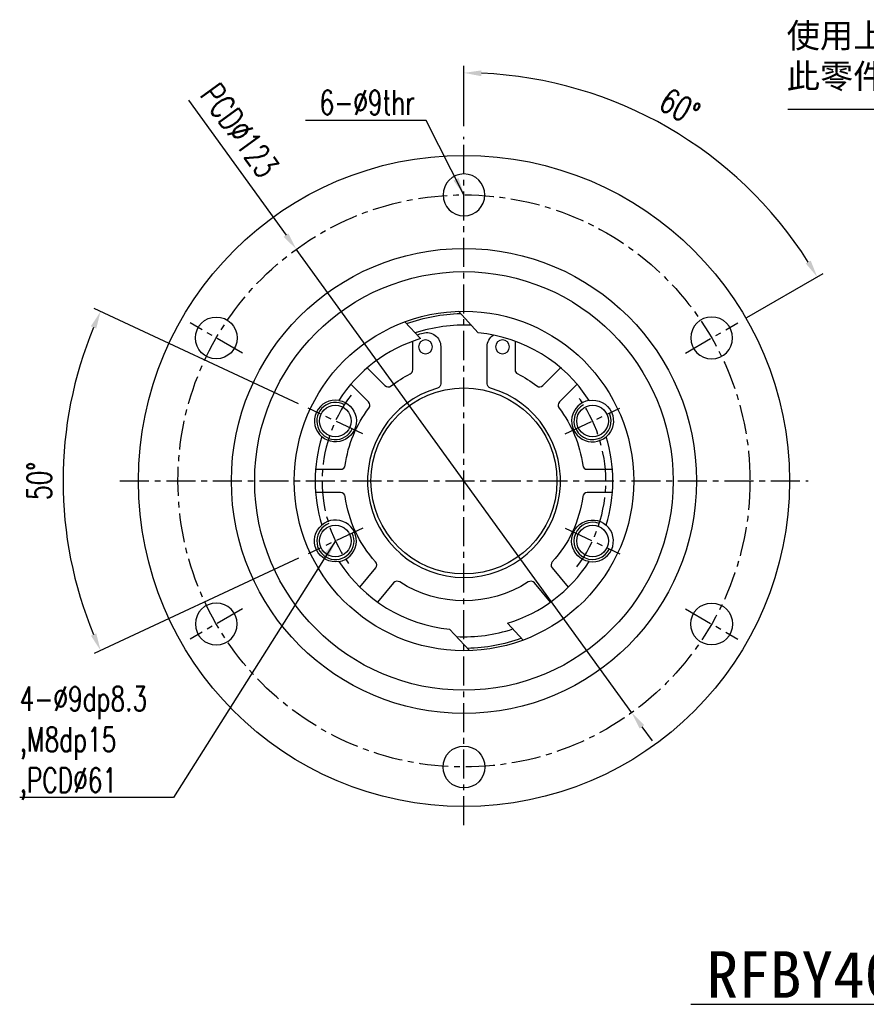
# Model space of a CAD drawing. Header units: millimetres. Extents: x -96 to 653, y -113 to 115.
# Tile 1 of 99: x -96 to 87, y -113 to 99. Entities that reach past the tile are written whole.
import ezdxf
from ezdxf.enums import TextEntityAlignment as Align

# ---------------------------------------------------------------- set-up
doc = ezdxf.new("R2010")
doc.units = ezdxf.units.MM
doc.linetypes.add('CENTER', pattern=[2, 1.25, -0.25, 0.25, -0.25])
for name, color, linetype in [('CHA', 7, 'Continuous'), ('CL', 1, 'CENTER'), ('DIM', 4, 'Continuous'), ('OUT', 3, 'Continuous')]:
    doc.layers.add(name, color=color, linetype=linetype)
doc.styles.add('DIM-7', font='SIMPLEX.shx', dxfattribs={"width": 0.7, "bigfont": 'chineset.shx'})
doc.styles.add('T', font='kaiu.ttf')
doc.dimstyles.new('CNS', dxfattribs={"dimtxt": 3.5, "dimasz": 2.5, "dimexe": 1, "dimexo": 1.5, "dimgap": 0.09, "dimtad": 0, "dimdsep": 46, "dimtxsty": 'DIM-7', "dimcen": 0.09, "dimclrd": 1, "dimclre": 1, "dimclrt": 4, "dimadec": 0, "dimazin": 0, "dimtfac": 1, "dimtix": 1, "dimtmove": 2, "dimatfit": 3, "dimfxl": 1, "dimtvp": 0.971429, "dimtolj": 1, "dimarcsym": 0})

# ---------------------------------------------------------------- blocks, each defined once
blk = doc.blocks.new('*D0')
at = {"layer": 'DEFPOINTS', "color": 0, "linetype": 'Continuous'}
for p in [(-33.53, 15.64), (-85.31, 12.5), (-21.75, 10.14), (-21.75, -10.14), (-33.53, -15.64)]:
    blk.add_point(p, dxfattribs=at)
at = {"layer": 'DIM', "color": 0, "linetype": 'Continuous', "lineweight": -2}
for p, q in [((-35.57, 16.59), (-79.5, 37.07)), ((-35.57, -16.59), (-79.5, -37.07))]:
    blk.add_line(p, q, dxfattribs=at)
blk.add_arc((0, 0), 86.22, 157.4921, 202.5079, dxfattribs=at)
at = {"layer": 'DIM', "color": 0, "linetype": 'Continuous'}
for points in [[(-80.23, 33.26), (-79.08, 32.76), (-78.14, 36.44)], [(-79.08, -32.76), (-80.23, -33.26), (-78.14, -36.44)]]:
    blk.add_solid(points, dxfattribs=at)
at = {"layer": 'DIM', "color": 0, "linetype": 'Continuous', "insert": (-91.32, 0), "char_height": 5.25, "attachment_point": 5, "rotation": 90, "style": 'DIM-7'}
blk.add_mtext('\\A1;50°', dxfattribs=at)
blk = doc.blocks.new('*D1')
at = {"layer": 'DEFPOINTS', "color": 0, "linetype": 'Continuous'}
for p in [(0, 74), (56.39, 67.2), (58.89, 34), (47.63, 27.5), (0, -74)]:
    blk.add_point(p, dxfattribs=at)
at = {"layer": 'DIM', "color": 0, "linetype": 'Continuous', "lineweight": -2}
for p, q in [((0, 76.25), (0, 89.23)), ((60.84, 35.13), (77.27, 44.61))]:
    blk.add_line(p, q, dxfattribs=at)
blk.add_arc((0, 0), 87.73, 32.4494, 87.5506, dxfattribs=at)
at = {"layer": 'DIM', "color": 0, "linetype": 'Continuous'}
for points in [[(3.74, 87.02), (3.76, 88.27), (0, 87.73)], [(74.56, 47.39), (73.5, 46.75), (75.97, 43.86)]]:
    blk.add_solid(points, dxfattribs=at)
at = {"layer": 'DIM', "color": 0, "linetype": 'Continuous', "insert": (46.41, 80.39), "char_height": 5.25, "attachment_point": 5, "rotation": 330, "style": 'DIM-7'}
blk.add_mtext('\\A1;60°', dxfattribs=at)
blk = doc.blocks.new('*D2')
at = {"layer": 'DEFPOINTS', "color": 0, "linetype": 'Continuous'}
for p in [(-36.06, 49.82), (36.06, -49.82)]:
    blk.add_point(p, dxfattribs=at)
at = {"layer": 'DIM', "color": 0, "linetype": 'Continuous', "lineweight": -2}
for p, q in [((-59.22, 81.84), (-38.25, 52.86)), ((36.06, -49.82), (-36.06, 49.82)), ((38.25, -52.86), (40.45, -55.9))]:
    blk.add_line(p, q, dxfattribs=at)
at = {"layer": 'DIM', "color": 0, "linetype": 'Continuous'}
for points in [[(-37.75, 53.23), (-38.76, 52.49), (-36.06, 49.82)], [(38.76, -52.49), (37.75, -53.23), (36.06, -49.82)]]:
    blk.add_solid(points, dxfattribs=at)
at = {"layer": 'DIM', "color": 0, "linetype": 'Continuous', "insert": (-48.24, 75.36), "char_height": 5.25, "attachment_point": 5, "rotation": 305.8922, "style": 'DIM-7'}
blk.add_mtext('\\A1;PCD∅123', dxfattribs=at)

msp = doc.modelspace()

# ---------------------------------------------------------------- linework, layer by layer
at = {"layer": 'CL', "color": 0, "ltscale": 5}
for p, q in [((0, -74), (0, 74)), ((-47.631, 27.5), (-58.89, 34)), ((47.631, 27.5), (58.89, 34)), ((-21.751, 10.143), (-33.533, 15.637)), ((21.751, 10.143), (33.533, 15.637)), ((-74, 0), (74, 0)), ((-21.751, -10.143), (-33.533, -15.637)), ((21.751, -10.143), (33.533, -15.637)), ((-47.631, -27.5), (-58.89, -34)), ((47.631, -27.5), (58.89, -34))]:
    msp.add_line(p, q, dxfattribs=at)
msp.add_circle((0, 0), 61.5, dxfattribs=at)
for start, end in [(142.78174, 217.21826), (322.78174, 37.21826)]:
    msp.add_arc((0, 0), 30.5, start, end, dxfattribs=at)
at = {"layer": 'DIM', "color": 7}
msp.add_line((48.799, -112.515), (109.269, -112.515), dxfattribs=at)
at = {"layer": 'DIM', "color": 0}
for centre, start, end in [((-27.642, 12.89), 61.2402, 335), ((27.642, 12.89), 118.7598, 25), ((-27.642, -12.89), 111.2402, 25), ((27.642, -12.89), 68.7598, 335)]:
    msp.add_arc(centre, 4, start, end, dxfattribs=at)
at = {"layer": 'OUT', "color": 0}
for p, q in [((-1.186, 36.481), (3.08, 31.851)), ((-9.364, 30.599), (-12.7, 34.219)), ((-11, 23.907), (-11, 30.05)), ((11, 30.05), (11, 23.907)), ((-5, 28.914), (-5, 20.906)), ((5, 20.906), (5, 28.914)), ((-20.79, 24.326), (-16.985, 20.52)), ((16.985, 20.52), (20.79, 24.326)), ((-20.52, 16.985), (-24.326, 20.79)), ((24.326, 20.79), (20.52, 16.985)), ((-31.902, 2.5), (-26.52, 2.5)), ((26.52, 2.5), (31.902, 2.5)), ((-26.52, -2.5), (-31.902, -2.5)), ((31.902, -2.5), (26.52, -2.5)), ((-22.421, -22.831), (-18.962, -18.709)), ((18.962, -18.709), (22.421, -22.831)), ((-15.132, -21.922), (-18.591, -26.045)), ((18.591, -26.045), (15.132, -21.922)), ((9.364, -30.599), (12.7, -34.219)), ((1.186, -36.481), (-3.08, -31.851))]:
    msp.add_line(p, q, dxfattribs=at)
for centre, radius in [((0, 0), 70), ((0, 0), 50), ((0, 0), 45), ((0, 0), 36.5), ((-53.261, 30.75), 4.5), ((0, 0), 20), ((-27.642, 12.89), 3.4), ((27.642, 12.89), 3.4), ((-27.642, -12.89), 3.4), ((27.642, -12.89), 3.4), ((53.261, -30.75), 4.5), ((0, -61.5), 4.5)]:
    msp.add_circle(centre, radius, dxfattribs=at)
at = {"layer": 'OUT', "color": 0, "extrusion": (0, 0, -1)}
for centre, radius in [((0, 61.5), 4.5), ((-53.261, 30.75), 4.5), ((8.269, 28.838), 1.5), ((-8.269, 28.838), 1.5), ((53.261, -30.75), 4.5)]:
    msp.add_circle(centre, radius, dxfattribs=at)
for centre, radius, start, end in [((0, 0), 36, 69.96545, 88.82881), ((0, 0), 33, 72.15396, 74.53399), ((8, 28.914), 3, 74.53399, 180), ((-8, 28.914), 3, 0, 55.17356), ((0, 0), 25.75, 52.5182, 63.34622), ((0, 0), 25.75, 116.65378, 127.4818), ((6, 20.906), 1, 180, 253.98661), ((-6, 20.906), 1, 286.01339, 0), ((27.642, 12.89), 4.5, 99.47089, 310.52911), ((-27.642, 12.89), 4.5, 80.53099, 229.46901), ((0, 0), 25.75, 7.5182, 37.4818), ((0, 0), 25.75, 142.5182, 172.4818), ((0, 0), 25.75, 317.5182, 352.4818), ((0, 0), 25.75, 187.5182, 222.4818), ((-27.642, -12.89), 4.5, 279.47089, 130.52911), ((27.642, -12.89), 4.5, 260.53099, 49.46901), ((0, 0), 25.75, 237.5182, 302.4818), ((0, 0), 36, 249.96545, 268.82881)]:
    msp.add_arc(centre, radius, start, end, dxfattribs=at)
at = {"layer": 'OUT', "color": 0}
for centre, radius, start, end in [((0, 0), 33.5, 87.26974, 108.24075), ((0, 0), 32, 32.78697, 84.47739), ((0, 0), 32, 107.01549, 147.21303), ((-12, 23.907), 1, 296.65378, 0), ((12, 23.907), 1, 180, 243.34622), ((0, 0), 20.75, 106.01339, 73.98661), ((-16.278, 21.227), 1, 225, 307.4818), ((16.278, 21.227), 1, 232.5182, 315), ((-27.642, 12.89), 4.5, 80.53099, 229.46901), ((-21.227, 16.278), 1, 322.5182, 45), ((21.227, 16.278), 1, 135, 217.4818), ((27.642, 12.89), 4.5, 99.47089, 310.52911), ((0, 0), 32, 162.78697, 197.21303), ((0, 0), 32, 342.78697, 17.21303), ((-26.52, 3.5), 1, 270, 352.4818), ((26.52, 3.5), 1, 187.5182, 270), ((-26.52, -3.5), 1, 7.5182, 90), ((26.52, -3.5), 1, 90, 172.4818), ((-27.642, -12.89), 4.5, 279.47089, 130.52911), ((27.642, -12.89), 4.5, 260.53099, 49.46901), ((0, 0), 32, 212.78697, 264.47739), ((-19.728, -18.066), 1, 320, 42.4818), ((0, 0), 32, 287.01549, 327.21303), ((19.728, -18.066), 1, 137.5182, 220), ((-14.366, -22.565), 1, 57.5182, 140), ((14.366, -22.565), 1, 40, 122.4818), ((0, 0), 33.5, 267.26974, 288.24075)]:
    msp.add_arc(centre, radius, start, end, dxfattribs=at)

# ---------------------------------------------------------------- texts
at = {"color": 0, "insert": (69.382, 98.388), "char_height": 5.25, "attachment_point": 1, "style": 'DIM-7'}
msp.add_mtext('{\\fPMingLiU|b0|i0|c136|p18;\\W1;\\C256;使用上請注意！！\\P此零件可與螺帽分離}', dxfattribs=at)
at = {"layer": 'CHA', "style": 'T'}
msp.add_text('RFBY4040', height=10, dxfattribs=at).set_placement((79.366, -106.184), align=Align.MIDDLE)
at = {"layer": 'DIM', "color": 0, "char_height": 5.25, "style": 'DIM-7'}
for s, insert, attachment_point in [('\\A1;6-%%C9thr', (-10.575, 78.748), 9), ('\\A1;4-%%C9dp8.3\\P,M8dp15\\P,PCD%%C61', (-95.537, -44.195), 1)]:
    msp.add_mtext(s, dxfattribs=dict(at, insert=insert, attachment_point=attachment_point))

# ---------------------------------------------------------------- dimensions: what is measured, and where the dimension line sits
at = {"layer": 'DIM', "color": 0, "linetype": 'Continuous'}
dim = msp.add_diameter_dim_2p(p1=(36.055, -49.822), p2=(-36.055, 49.822), text='PCD<>', dimstyle='CNS', override={"dimscale": 1.5, "dimclrd": 0, "dimclre": 0, "dimclrt": 0, "dimtmove": 0}, dxfattribs=at)
dim.commit()
dim.dimension.update_dxf_attribs({"geometry": '*D2', "text_midpoint": (-52.374, 72.373), "dimtype": 163})
for base, line1, line2, picture, middle in [((56.39, 67.203), ((47.631, 27.5), (58.89, 34)), ((0, -74), (0, 74)), '*D1', (46.413, 80.39)), ((-85.313, 12.496), ((-21.751, -10.143), (-33.533, -15.637)), ((-21.751, 10.143), (-33.533, 15.637)), '*D0', (-91.323, 0))]:
    dim = msp.add_angular_dim_2l(base=base, line1=line1, line2=line2, dimstyle='CNS', override={"dimscale": 1.5, "dimclrd": 0, "dimclre": 0, "dimclrt": 0}, dxfattribs=at)
    dim.commit()
    dim.dimension.update_dxf_attribs({"geometry": picture, "text_midpoint": middle})

# ---------------------------------------------------------------- leaders
at = {"layer": 'DIM', "color": 0, "annotation_type": 0, "has_hookline": 1, "hookline_direction": 1}
for points, text_width in [([(155.003, 45), (143.408, 79.868), (139.658, 79.868)], 69.891), ([(0, 61.5), (-8.149, 77.504), (-11.899, 77.504)], 22.05), ([(-27.642, -12.89), (-62.427, -68.08), (-66.177, -68.08)], 29.225)]:
    msp.add_leader(points, dimstyle='CNS', override={"dimscale": 1.5, "dimgap": 0.09, "dimtad": 1, "dimclrd": 0, "dimclre": 4}, dxfattribs=dict(at, text_width=text_width))

doc.saveas('drawing.dxf')
